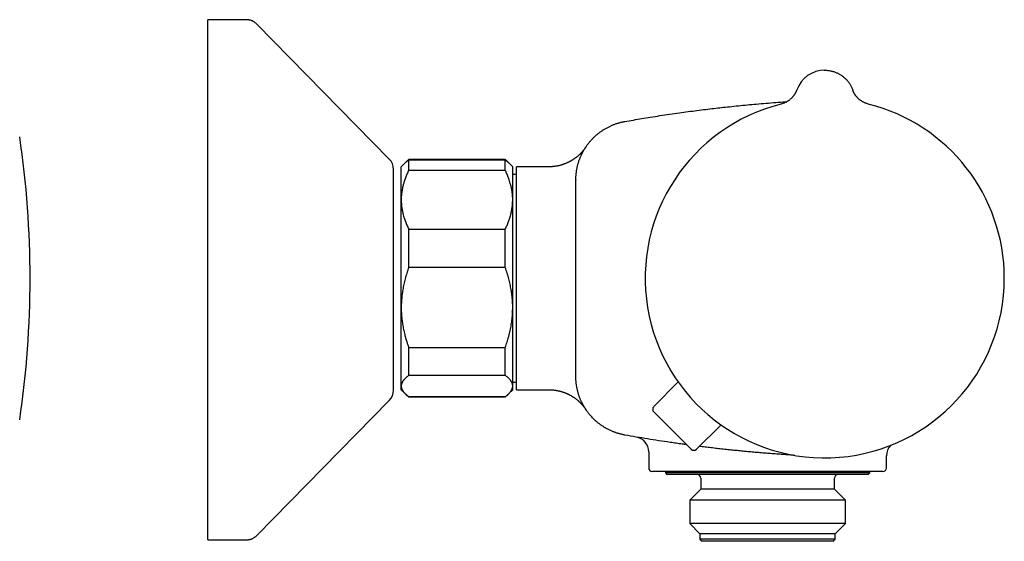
# Model space of a CAD drawing. Header units: millimetres. Extents: x 8 to 723, y 12 to 383.
# Tile 6 of 6: x 451 to 583, y 312 to 382. Entities that reach past the tile are written whole.
import ezdxf

# ---------------------------------------------------------------- set-up
doc = ezdxf.new("R2010")
doc.units = ezdxf.units.MM

msp = doc.modelspace()

# ---------------------------------------------------------------- linework, layer by layer
at = {"color": 7, "linetype": 'Continuous', "lineweight": 30}
for p, q in [((481.33, 382.5), (476.17, 382.5)), ((476.17, 342.43), (476.17, 382.5)), ((500.6, 363.75), (482.76, 381.9)), ((555.44, 373.05), (555.44, 373.05)), ((555.44, 373.05), (555.44, 373.05)), ((562.97, 373.06), (562.97, 373.05)), ((562.97, 373.05), (562.97, 373.05)), ((502.72, 363.22), (502.21, 362.7)), ((502.92, 363.42), (502.72, 363.22)), ((516.21, 363.68), (503.21, 363.68)), ((503.21, 362.22), (503.21, 363.63)), ((503.21, 363.63), (516.21, 363.63)), ((516.21, 362.22), (516.21, 363.63)), ((516.69, 363.22), (516.49, 363.42)), ((517.21, 362.7), (516.69, 363.22)), ((501.17, 345.35), (501.17, 362.35)), ((502.21, 358.27), (502.21, 362.7)), ((516.21, 362.22), (503.21, 362.22)), ((517.21, 358.27), (517.21, 362.7)), ((522.06, 362.7), (517.71, 362.7)), ((517.71, 347.7), (517.71, 362.7)), ((522.06, 362.7), (522.06, 362.7)), ((517.71, 361.67), (517.21, 361.67)), ((525.71, 347.7), (525.71, 360.93)), ((525.71, 360.92), (525.71, 360.93)), ((525.71, 360.93), (525.71, 360.92)), ((502.21, 343.77), (502.21, 358.27)), ((517.21, 343.77), (517.21, 358.27)), ((503.21, 349.14), (503.21, 354.32)), ((503.21, 354.32), (516.21, 354.32)), ((516.21, 349.14), (516.21, 354.32)), ((516.21, 349.14), (503.21, 349.14)), ((517.71, 332.7), (517.71, 347.7)), ((525.71, 334.48), (525.71, 347.7)), ((501.17, 332.65), (501.17, 345.35)), ((502.21, 333.2), (502.21, 343.77)), ((517.21, 333.2), (517.21, 343.77)), ((476.17, 312.5), (476.17, 342.43)), ((503.21, 338.4), (516.21, 338.4)), ((503.21, 334.62), (503.21, 338.4)), ((516.21, 334.62), (516.21, 338.4)), ((516.21, 334.62), (503.21, 334.62)), ((525.71, 334.5), (525.71, 334.5)), ((502.21, 332.7), (502.21, 333.2)), ((502.21, 332.7), (502.72, 332.19)), ((516.69, 332.19), (517.21, 332.7)), ((517.21, 333.74), (517.71, 333.74)), ((517.21, 332.7), (517.21, 333.2)), ((517.71, 332.7), (522.06, 332.7)), ((536.2, 330.43), (539.47, 333.75)), ((502.74, 332.17), (502.92, 331.99)), ((503.21, 331.72), (503.21, 331.78)), ((503.21, 331.78), (516.21, 331.78)), ((516.21, 331.72), (503.21, 331.72)), ((516.21, 331.72), (516.21, 331.78)), ((516.49, 331.99), (516.67, 332.17)), ((482.76, 313.1), (500.6, 331.25)), ((541.22, 324.7), (536.2, 329.72)), ((541.93, 324.69), (545.25, 327.96)), ((533.84, 326.33), (533.84, 326.33)), ((535.51, 324.36), (535.51, 322.2)), ((567.51, 322.2), (567.51, 323.82)), ((550.69, 321.7), (536.01, 321.7)), ((537.76, 321.7), (537.76, 321.5)), ((537.76, 321.5), (537.96, 321.3)), ((538.36, 321.5), (537.76, 321.5)), ((538.55, 321.3), (537.96, 321.3)), ((565.26, 321.5), (538.36, 321.5)), ((565.06, 321.3), (538.55, 321.3)), ((542.51, 320.8), (542.51, 319.3)), ((557.44, 321.7), (557.13, 321.7)), ((560.51, 319.3), (560.51, 320.8)), ((567.01, 321.7), (562.56, 321.7)), ((565.06, 321.3), (565.26, 321.5)), ((565.26, 321.5), (565.26, 321.7)), ((542.51, 319.3), (541.03, 317.83)), ((542.9, 319.3), (542.51, 319.3)), ((560.51, 319.3), (542.9, 319.3)), ((561.98, 317.83), (560.51, 319.3)), ((541.03, 317.83), (541.03, 314.68)), ((541.49, 317.83), (541.03, 317.83)), ((561.98, 317.83), (541.49, 317.83)), ((561.98, 314.68), (561.98, 317.83)), ((541.03, 314.68), (542.41, 313.3)), ((541.49, 314.68), (541.03, 314.68)), ((561.98, 314.68), (541.49, 314.68)), ((560.61, 313.3), (561.98, 314.68)), ((542.41, 313.3), (542.41, 312.6)), ((542.81, 313.3), (542.41, 313.3)), ((560.61, 313.3), (542.81, 313.3)), ((560.61, 312.6), (560.61, 313.3)), ((476.17, 312.5), (481.33, 312.5)), ((542.41, 312.6), (542.71, 312.3)), ((542.81, 312.6), (542.41, 312.6)), ((543.09, 312.3), (542.71, 312.3)), ((560.61, 312.6), (542.81, 312.6)), ((560.31, 312.3), (543.09, 312.3)), ((560.31, 312.3), (560.61, 312.6))]:
    msp.add_line(p, q, dxfattribs=at)
at = {"color": 7, "linetype": 'Continuous', "lineweight": 30, "flags": 128}
msp.add_lwpolyline([(559.15, 375.7), (559.26, 375.7), (559.27, 375.7)], dxfattribs=at)
at = {"color": 7, "linetype": 'Continuous', "lineweight": 30}
for centre, radius, start, end in [((559.21, 371.7), 4, 90, 160.3039), ((559.21, 347.7), 24.17, 104.0365, 0), ((559.21, 347.7), 24.17, 0, 75.9635), ((322.25, 347.7), 130, 351.5732, 8.4268), ((499.17, 362.35), 2, 0, 44.5042), ((499.17, 332.65), 2, 315.4958, 360), ((536.55, 330.07), 0.5, 135.5, 225), ((533.51, 324.36), 2, 359.9927, 80.3217), ((569.51, 323.82), 2, 135.4446, 180.0079), ((541.58, 325.05), 0.5, 225, 314.5), ((536.01, 322.2), 0.5, 180, 270), ((567.01, 322.2), 0.5, 270, 0), ((542.01, 320.8), 0.5, 0, 90), ((561.01, 320.8), 0.5, 90, 180)]:
    msp.add_arc(centre, radius, start, end, dxfattribs=at)
for points, knots in [([(482.76, 381.9), (482.73, 381.93), (482.66, 382), (482.56, 382.09), (482.45, 382.16), (482.34, 382.24), (482.23, 382.3), (482.11, 382.35), (481.99, 382.4), (481.87, 382.43), (481.74, 382.46), (481.61, 382.48), (481.47, 382.5), (481.38, 382.5), (481.33, 382.5)], [0, 0, 0, 0, 0.086812, 0.171758, 0.25518, 0.33744, 0.418917, 0.5, 0.581082, 0.66256, 0.74482, 0.828242, 0.913188, 1, 1, 1, 1]), ([(482.76, 381.9), (482.73, 381.93), (482.66, 382), (482.56, 382.09), (482.45, 382.16), (482.34, 382.24), (482.23, 382.3), (482.11, 382.35), (481.99, 382.4), (481.87, 382.43), (481.74, 382.46), (481.61, 382.48), (481.47, 382.5), (481.38, 382.5), (481.33, 382.5)], [0, 0, 0, 0, 0.086812, 0.171758, 0.255179, 0.33744, 0.418917, 0.5, 0.581082, 0.66256, 0.74482, 0.828242, 0.913188, 1, 1, 1, 1]), ([(555.44, 373.05), (555.44, 373.05), (555.44, 373.04), (555.43, 373.03), (555.43, 373.01), (555.42, 373), (555.42, 372.99), (555.41, 372.96), (555.39, 372.93), (555.38, 372.89), (555.35, 372.83), (555.32, 372.76), (555.28, 372.67), (555.22, 372.58), (555.17, 372.49), (555.12, 372.41), (555.06, 372.33), (555, 372.24), (554.93, 372.16), (554.86, 372.07), (554.77, 371.97), (554.67, 371.88), (554.57, 371.78), (554.45, 371.69), (554.33, 371.6), (554.21, 371.52), (554.08, 371.45), (553.95, 371.37), (553.81, 371.31), (553.66, 371.25), (553.5, 371.2), (553.4, 371.17), (553.34, 371.15)], [0, 0, 0, 0, 0.008203, 0.014884, 0.020182, 0.024364, 0.030441, 0.036714, 0.047026, 0.066837, 0.08605, 0.10639, 0.144785, 0.185858, 0.216849, 0.24922, 0.282971, 0.3181, 0.354796, 0.394484, 0.436941, 0.482146, 0.530061, 0.580632, 0.633784, 0.681328, 0.730628, 0.781596, 0.834135, 0.888134, 0.943468, 1, 1, 1, 1]), ([(565.07, 371.15), (565.01, 371.17), (564.9, 371.2), (564.74, 371.25), (564.59, 371.31), (564.45, 371.38), (564.32, 371.45), (564.19, 371.53), (564.08, 371.6), (563.97, 371.69), (563.86, 371.77), (563.76, 371.86), (563.67, 371.94), (563.59, 372.03), (563.52, 372.11), (563.46, 372.18), (563.41, 372.25), (563.36, 372.31), (563.32, 372.36), (563.29, 372.42), (563.25, 372.47), (563.22, 372.53), (563.18, 372.59), (563.15, 372.65), (563.12, 372.7), (563.09, 372.76), (563.07, 372.82), (563.04, 372.87), (563.02, 372.92), (563.01, 372.96), (563, 372.98), (562.99, 372.99), (562.99, 373.01), (562.98, 373.02), (562.98, 373.03), (562.98, 373.04), (562.97, 373.05), (562.97, 373.05)], [0, 0, 0, 0, 0.058346, 0.115105, 0.170121, 0.223251, 0.274372, 0.323376, 0.370174, 0.414691, 0.462698, 0.507583, 0.549297, 0.587812, 0.623112, 0.655193, 0.68406, 0.709725, 0.732223, 0.75375, 0.775762, 0.798251, 0.821206, 0.844615, 0.865461, 0.886638, 0.908129, 0.92852, 0.946743, 0.962821, 0.967707, 0.972357, 0.976913, 0.981009, 0.986117, 0.992414, 1, 1, 1, 1]), ([(532.3, 368.8), (532.68, 368.87), (533.45, 369), (534.59, 369.2), (535.78, 369.39), (537.03, 369.59), (538.33, 369.78), (539.6, 369.96), (540.82, 370.13), (542.01, 370.29), (543.16, 370.43), (544.27, 370.56), (545.33, 370.68), (546.44, 370.8), (547.59, 370.92), (548.79, 371.04), (550.03, 371.15), (551.3, 371.26), (552.62, 371.36), (553.56, 371.43), (554.06, 371.46), (554.11, 371.46)], [0, 0, 0, 0, 0.05272, 0.105441, 0.158161, 0.217994, 0.277828, 0.337661, 0.392266, 0.446871, 0.501476, 0.550125, 0.598775, 0.647424, 0.702192, 0.75696, 0.811728, 0.871913, 0.9321, 0.992286, 1, 1, 1, 1]), ([(525.71, 360.93), (525.71, 360.93), (525.71, 360.99), (525.71, 361.13), (525.72, 361.33), (525.73, 361.54), (525.75, 361.73), (525.77, 361.93), (525.8, 362.13), (525.83, 362.32), (525.86, 362.51), (525.9, 362.69), (525.95, 362.87), (525.99, 363.05), (526.04, 363.23), (526.1, 363.4), (526.16, 363.58), (526.23, 363.77), (526.3, 363.96), (526.38, 364.14), (526.46, 364.32), (526.55, 364.5), (526.64, 364.68), (526.73, 364.85), (526.83, 365.01), (526.93, 365.18), (527.03, 365.33), (527.13, 365.49), (527.24, 365.64), (527.35, 365.78), (527.46, 365.93), (527.59, 366.09), (527.73, 366.24), (527.86, 366.39), (528, 366.54), (528.15, 366.68), (528.29, 366.82), (528.43, 366.95), (528.58, 367.07), (528.72, 367.19), (528.87, 367.3), (529.02, 367.41), (529.17, 367.51), (529.31, 367.61), (529.47, 367.72), (529.64, 367.82), (529.81, 367.92), (529.99, 368.01), (530.17, 368.1), (530.35, 368.19), (530.52, 368.27), (530.7, 368.34), (530.88, 368.41), (531.06, 368.48), (531.24, 368.54), (531.41, 368.59), (531.59, 368.64), (531.77, 368.69), (531.95, 368.73), (532.13, 368.77), (532.25, 368.79), (532.3, 368.8)], [0, 0, 0, 0, 0.000005, 0.018325, 0.036657, 0.054578, 0.072499, 0.090465, 0.108431, 0.125447, 0.142462, 0.159516, 0.17657, 0.19289, 0.209209, 0.225563, 0.241916, 0.260236, 0.278568, 0.296489, 0.314409, 0.332375, 0.350341, 0.367356, 0.384372, 0.401426, 0.418479, 0.434799, 0.451118, 0.467472, 0.483825, 0.502455, 0.521098, 0.539197, 0.557296, 0.575441, 0.593587, 0.610526, 0.627465, 0.644442, 0.661419, 0.677502, 0.693585, 0.709701, 0.725816, 0.743969, 0.762133, 0.779903, 0.797673, 0.815487, 0.833301, 0.850315, 0.867328, 0.88438, 0.901432, 0.917981, 0.93453, 0.951114, 0.967698, 0.983845, 1, 1, 1, 1]), ([(527.05, 365.37), (527.05, 365.37), (527.05, 365.37), (527.05, 365.37), (527.05, 365.36), (527.04, 365.36), (527.04, 365.35), (527.03, 365.33), (527.01, 365.31), (526.99, 365.27), (526.94, 365.21), (526.89, 365.13), (526.82, 365.05), (526.75, 364.96), (526.69, 364.88), (526.62, 364.8), (526.55, 364.71), (526.47, 364.63), (526.39, 364.55), (526.31, 364.46), (526.23, 364.38), (526.14, 364.3), (526.05, 364.22), (525.96, 364.14), (525.87, 364.06), (525.78, 363.99), (525.68, 363.92), (525.59, 363.84), (525.49, 363.78), (525.39, 363.71), (525.29, 363.64), (525.18, 363.58), (525.08, 363.52), (524.98, 363.46), (524.87, 363.4), (524.76, 363.34), (524.65, 363.29), (524.54, 363.24), (524.43, 363.19), (524.32, 363.14), (524.21, 363.1), (524.1, 363.06), (523.98, 363.02), (523.87, 362.98), (523.75, 362.94), (523.62, 362.91), (523.49, 362.87), (523.36, 362.84), (523.23, 362.82), (523.1, 362.79), (522.96, 362.77), (522.83, 362.75), (522.7, 362.74), (522.57, 362.72), (522.43, 362.71), (522.3, 362.71), (522.18, 362.7), (522.1, 362.7), (522.06, 362.7)], [0, 0, 0, 0, 0.0007936, 0.0020181, 0.003188, 0.0044574, 0.0061779, 0.0088148, 0.0131581, 0.0201699, 0.0323119, 0.0503328, 0.0692978, 0.0883326, 0.1051632, 0.1233819, 0.1422169, 0.1614852, 0.1810488, 0.2008205, 0.2207429, 0.2407774, 0.2608976, 0.2810845, 0.3013244, 0.321607, 0.3419246, 0.3622713, 0.3826425, 0.4030343, 0.423444, 0.4438689, 0.4643072, 0.4847572, 0.5052174, 0.5256869, 0.5461645, 0.5666494, 0.587141, 0.6076384, 0.6281413, 0.6486492, 0.6691615, 0.689678, 0.7101983, 0.7330496, 0.7559116, 0.778721, 0.8014788, 0.8241881, 0.8468511, 0.8694703, 0.8920477, 0.9145852, 0.9370846, 0.9595472, 0.9819748, 1, 1, 1, 1]), ([(527.05, 365.37), (527.05, 365.37), (527.05, 365.37), (527.05, 365.36), (527.04, 365.35), (527.02, 365.32), (527, 365.29), (526.98, 365.26), (526.98, 365.25)], [0, 0, 0, 0, 0.0305728, 0.2342807, 0.4395226, 0.644822, 0.8501417, 1, 1, 1, 1]), ([(526.98, 365.27), (526.99, 365.27), (526.99, 365.28), (527, 365.29), (527.01, 365.3), (527.01, 365.3)], [0, 0, 0, 0, 0.035131, 0.785574, 1, 1, 1, 1]), ([(502.72, 363.22), (502.74, 363.23), (502.78, 363.28), (502.86, 363.35), (502.95, 363.43), (503.07, 363.52), (503.15, 363.59), (503.21, 363.63)], [0, 0, 0, 0, 0.122715, 0.317561, 0.512422, 0.70727, 1, 1, 1, 1]), ([(503.21, 363.68), (503.16, 363.64), (503.07, 363.57), (502.95, 363.45), (502.87, 363.36), (502.82, 363.32), (502.82, 363.31)], [0, 0, 0, 0, 0.312955, 0.625976, 0.938986, 1, 1, 1, 1]), ([(516.6, 363.31), (516.59, 363.32), (516.55, 363.36), (516.46, 363.45), (516.34, 363.57), (516.25, 363.64), (516.21, 363.68)], [0, 0, 0, 0, 0.05826, 0.372188, 0.686127, 1, 1, 1, 1]), ([(516.21, 363.63), (516.26, 363.59), (516.36, 363.51), (516.49, 363.4), (516.61, 363.3), (516.67, 363.24), (516.69, 363.22)], [0, 0, 0, 0, 0.277243, 0.554856, 0.832467, 1, 1, 1, 1]), ([(503.21, 362.22), (503.17, 362.14), (503.09, 361.97), (502.97, 361.72), (502.87, 361.47), (502.77, 361.21), (502.68, 360.97), (502.6, 360.74), (502.54, 360.52), (502.48, 360.3), (502.42, 360.09), (502.37, 359.87), (502.33, 359.63), (502.29, 359.38), (502.25, 359.1), (502.22, 358.83), (502.21, 358.55), (502.21, 358.36), (502.21, 358.27)], [0, 0, 0, 0, 0.0656167, 0.1312516, 0.1968903, 0.2625206, 0.3281335, 0.3831583, 0.4381873, 0.4932116, 0.5476246, 0.6020424, 0.656455, 0.7251424, 0.7938638, 0.8625954, 0.9313145, 1, 1, 1, 1]), ([(517.21, 358.27), (517.21, 358.32), (517.21, 358.45), (517.2, 358.66), (517.18, 358.92), (517.15, 359.17), (517.12, 359.43), (517.08, 359.67), (517.03, 359.89), (516.99, 360.11), (516.92, 360.35), (516.84, 360.63), (516.75, 360.92), (516.65, 361.2), (516.55, 361.45), (516.44, 361.71), (516.33, 361.97), (516.25, 362.14), (516.21, 362.22)], [0, 0, 0, 0, 0.034083, 0.097391, 0.160725, 0.224069, 0.287405, 0.350715, 0.403935, 0.45716, 0.51038, 0.588809, 0.667238, 0.733776, 0.800332, 0.866897, 0.933458, 1, 1, 1, 1]), ([(502.21, 358.27), (502.21, 358.23), (502.21, 358.09), (502.21, 357.88), (502.23, 357.62), (502.26, 357.37), (502.29, 357.11), (502.33, 356.87), (502.38, 356.65), (502.43, 356.44), (502.49, 356.19), (502.57, 355.91), (502.66, 355.62), (502.76, 355.35), (502.86, 355.09), (502.97, 354.83), (503.08, 354.57), (503.17, 354.4), (503.21, 354.32)], [0, 0, 0, 0, 0.034083, 0.097391, 0.160725, 0.224069, 0.287405, 0.350715, 0.403935, 0.45716, 0.51038, 0.588809, 0.667238, 0.733776, 0.800332, 0.866897, 0.933458, 1, 1, 1, 1]), ([(516.21, 354.32), (516.25, 354.4), (516.33, 354.57), (516.44, 354.82), (516.55, 355.08), (516.65, 355.33), (516.73, 355.57), (516.81, 355.8), (516.88, 356.02), (516.94, 356.24), (516.99, 356.45), (517.04, 356.67), (517.08, 356.91), (517.13, 357.16), (517.16, 357.44), (517.19, 357.72), (517.2, 357.99), (517.21, 358.18), (517.21, 358.27)], [0, 0, 0, 0, 0.065617, 0.131252, 0.19689, 0.262521, 0.328134, 0.383158, 0.438187, 0.493212, 0.547625, 0.602042, 0.656455, 0.725142, 0.793864, 0.862595, 0.931314, 1, 1, 1, 1]), ([(503.21, 349.14), (503.16, 349.02), (503.07, 348.77), (502.95, 348.39), (502.84, 348.01), (502.73, 347.64), (502.64, 347.27), (502.55, 346.9), (502.48, 346.53), (502.41, 346.16), (502.35, 345.78), (502.3, 345.39), (502.26, 345), (502.23, 344.59), (502.21, 344.18), (502.21, 343.9), (502.21, 343.77)], [0, 0, 0, 0, 0.071788, 0.14359, 0.215391, 0.287175, 0.355678, 0.424188, 0.49269, 0.562192, 0.631704, 0.701205, 0.77589, 0.850604, 0.925317, 1, 1, 1, 1]), ([(517.21, 343.77), (517.21, 343.83), (517.21, 344.01), (517.2, 344.32), (517.18, 344.68), (517.15, 345.04), (517.11, 345.42), (517.06, 345.79), (517, 346.17), (516.93, 346.54), (516.86, 346.91), (516.78, 347.27), (516.68, 347.63), (516.58, 348.01), (516.46, 348.39), (516.34, 348.77), (516.25, 349.02), (516.21, 349.14)], [0, 0, 0, 0, 0.034083, 0.099973, 0.165873, 0.231764, 0.301216, 0.37069, 0.440165, 0.50962, 0.576747, 0.643883, 0.711011, 0.783249, 0.855503, 0.927759, 1, 1, 1, 1]), ([(502.21, 343.77), (502.21, 343.71), (502.21, 343.53), (502.21, 343.24), (502.23, 342.89), (502.26, 342.55), (502.29, 342.2), (502.33, 341.86), (502.39, 341.52), (502.44, 341.17), (502.51, 340.83), (502.59, 340.48), (502.66, 340.16), (502.74, 339.85), (502.83, 339.56), (502.93, 339.22), (503.05, 338.83), (503.16, 338.54), (503.21, 338.4)], [0, 0, 0, 0, 0.034083, 0.096966, 0.159875, 0.222793, 0.285703, 0.348588, 0.412301, 0.476037, 0.539782, 0.603521, 0.667238, 0.722631, 0.778028, 0.833421, 0.91671, 1, 1, 1, 1]), ([(516.21, 338.4), (516.25, 338.51), (516.33, 338.75), (516.45, 339.11), (516.56, 339.48), (516.67, 339.86), (516.77, 340.26), (516.87, 340.66), (516.95, 341.06), (517.02, 341.46), (517.08, 341.86), (517.13, 342.26), (517.16, 342.67), (517.19, 343.05), (517.2, 343.42), (517.21, 343.65), (517.21, 343.77)], [0, 0, 0, 0, 0.0683157, 0.136637, 0.2049515, 0.2795021, 0.3540863, 0.4286777, 0.5032542, 0.5777983, 0.6514907, 0.7252096, 0.7989268, 0.8726169, 0.9363085, 1, 1, 1, 1]), ([(503.21, 334.62), (503.17, 334.59), (503.09, 334.53), (502.97, 334.44), (502.87, 334.35), (502.77, 334.26), (502.68, 334.17), (502.6, 334.09), (502.54, 334.01), (502.48, 333.93), (502.42, 333.85), (502.37, 333.78), (502.33, 333.69), (502.29, 333.6), (502.25, 333.5), (502.22, 333.4), (502.21, 333.3), (502.21, 333.23), (502.21, 333.2)], [0, 0, 0, 0, 0.0656167, 0.1312516, 0.1968903, 0.2625206, 0.3281335, 0.3831583, 0.4381873, 0.4932116, 0.5476246, 0.6020424, 0.656455, 0.7251424, 0.7938638, 0.8625954, 0.9313145, 1, 1, 1, 1]), ([(517.21, 333.2), (517.21, 333.23), (517.2, 333.3), (517.19, 333.39), (517.17, 333.48), (517.13, 333.58), (517.1, 333.67), (517.05, 333.75), (517, 333.83), (516.95, 333.91), (516.89, 333.99), (516.83, 334.06), (516.75, 334.15), (516.67, 334.24), (516.56, 334.33), (516.45, 334.43), (516.33, 334.53), (516.25, 334.59), (516.21, 334.62)], [0, 0, 0, 0, 0.065449, 0.130926, 0.196415, 0.261894, 0.327345, 0.382403, 0.437466, 0.492525, 0.54654, 0.60056, 0.654576, 0.723644, 0.792733, 0.861832, 0.930927, 1, 1, 1, 1]), ([(532.3, 326.6), (532.24, 326.61), (532.12, 326.64), (531.94, 326.68), (531.76, 326.72), (531.58, 326.77), (531.41, 326.82), (531.23, 326.87), (531.07, 326.93), (530.91, 326.98), (530.74, 327.05), (530.57, 327.12), (530.39, 327.2), (530.2, 327.29), (530.02, 327.38), (529.84, 327.48), (529.66, 327.58), (529.49, 327.68), (529.33, 327.78), (529.17, 327.89), (529.02, 328), (528.87, 328.1), (528.73, 328.22), (528.59, 328.33), (528.46, 328.44), (528.3, 328.58), (528.13, 328.74), (527.94, 328.94), (527.75, 329.13), (527.59, 329.32), (527.44, 329.5), (527.31, 329.67), (527.19, 329.84), (527.07, 330), (526.96, 330.17), (526.86, 330.34), (526.76, 330.51), (526.67, 330.67), (526.58, 330.84), (526.5, 331), (526.42, 331.17), (526.35, 331.33), (526.28, 331.49), (526.22, 331.66), (526.16, 331.82), (526.1, 331.99), (526.05, 332.16), (526, 332.33), (525.95, 332.5), (525.91, 332.68), (525.87, 332.85), (525.84, 333.03), (525.81, 333.21), (525.78, 333.39), (525.76, 333.57), (525.74, 333.75), (525.72, 333.93), (525.71, 334.11), (525.71, 334.3), (525.71, 334.42), (525.71, 334.48)], [0, 0, 0, 0, 0.016908, 0.033819, 0.050144, 0.066468, 0.082826, 0.099184, 0.114648, 0.130112, 0.145604, 0.161096, 0.18007, 0.199058, 0.217314, 0.23557, 0.253874, 0.272179, 0.288971, 0.305764, 0.322593, 0.339423, 0.355232, 0.371041, 0.386882, 0.402722, 0.426928, 0.451162, 0.475479, 0.499824, 0.518796, 0.537782, 0.556036, 0.57429, 0.592592, 0.610893, 0.627682, 0.644471, 0.661296, 0.678122, 0.693927, 0.709733, 0.725569, 0.741405, 0.75732, 0.773234, 0.78918, 0.805126, 0.821183, 0.83724, 0.853328, 0.869417, 0.88565, 0.901884, 0.918149, 0.934414, 0.950793, 0.967172, 0.983586, 1, 1, 1, 1]), ([(502.21, 333.2), (502.21, 333.18), (502.21, 333.14), (502.21, 333.06), (502.23, 332.97), (502.26, 332.88), (502.29, 332.79), (502.33, 332.7), (502.38, 332.62), (502.42, 332.54), (502.49, 332.45), (502.57, 332.35), (502.66, 332.25), (502.76, 332.15), (502.86, 332.06), (502.97, 331.96), (503.08, 331.87), (503.17, 331.81), (503.21, 331.78)], [0, 0, 0, 0, 0.031424, 0.0949, 0.158401, 0.221913, 0.285417, 0.348894, 0.402257, 0.455626, 0.50899, 0.587621, 0.666253, 0.732988, 0.799741, 0.866503, 0.933261, 1, 1, 1, 1]), ([(516.21, 331.78), (516.25, 331.82), (516.35, 331.89), (516.49, 332), (516.61, 332.11), (516.71, 332.21), (516.79, 332.3), (516.86, 332.37), (516.92, 332.45), (516.97, 332.52), (517.02, 332.6), (517.07, 332.68), (517.11, 332.77), (517.15, 332.87), (517.18, 332.96), (517.2, 333.06), (517.21, 333.14), (517.21, 333.18), (517.21, 333.2)], [0, 0, 0, 0, 0.079536, 0.159092, 0.238644, 0.318175, 0.371508, 0.424845, 0.478178, 0.530957, 0.58374, 0.636519, 0.702911, 0.769333, 0.835765, 0.902185, 0.968576, 1, 1, 1, 1]), ([(522.06, 332.7), (522.09, 332.7), (522.16, 332.7), (522.27, 332.7), (522.4, 332.69), (522.52, 332.69), (522.65, 332.68), (522.77, 332.66), (522.89, 332.65), (523.01, 332.63), (523.13, 332.61), (523.26, 332.58), (523.38, 332.56), (523.5, 332.53), (523.61, 332.5), (523.73, 332.47), (523.85, 332.43), (523.97, 332.39), (524.08, 332.35), (524.19, 332.31), (524.31, 332.27), (524.42, 332.22), (524.53, 332.17), (524.64, 332.12), (524.75, 332.07), (524.85, 332.02), (524.96, 331.96), (525.06, 331.9), (525.16, 331.84), (525.26, 331.78), (525.36, 331.72), (525.46, 331.65), (525.55, 331.58), (525.65, 331.52), (525.74, 331.45), (525.83, 331.38), (525.92, 331.3), (526, 331.23), (526.09, 331.16), (526.17, 331.08), (526.25, 331.01), (526.32, 330.93), (526.4, 330.85), (526.47, 330.78), (526.54, 330.7), (526.6, 330.63), (526.67, 330.55), (526.73, 330.48), (526.78, 330.41), (526.84, 330.34), (526.88, 330.28), (526.92, 330.23), (526.95, 330.18), (526.97, 330.15), (526.99, 330.13), (527, 330.11), (527.01, 330.1), (527.02, 330.09), (527.02, 330.08), (527.03, 330.07), (527.03, 330.07), (527.03, 330.06), (527.04, 330.06), (527.04, 330.06), (527.04, 330.05), (527.04, 330.05), (527.05, 330.05), (527.05, 330.04), (527.05, 330.04), (527.05, 330.04), (527.05, 330.04), (527.05, 330.04)], [0, 0, 0, 0, 0.013453, 0.033219, 0.052961, 0.072677, 0.092367, 0.11203, 0.131665, 0.151272, 0.170849, 0.190397, 0.209913, 0.229396, 0.248846, 0.268261, 0.287639, 0.30698, 0.326281, 0.345541, 0.364757, 0.383928, 0.403051, 0.422124, 0.441143, 0.460107, 0.47901, 0.497851, 0.516624, 0.535325, 0.553948, 0.572489, 0.59094, 0.609294, 0.627543, 0.645677, 0.663686, 0.681557, 0.699275, 0.716824, 0.734184, 0.751331, 0.768237, 0.784869, 0.801185, 0.817135, 0.832653, 0.847657, 0.862032, 0.875605, 0.888062, 0.898797, 0.907085, 0.913039, 0.917351, 0.920584, 0.923118, 0.925221, 0.927092, 0.928898, 0.93078, 0.93285, 0.935274, 0.938246, 0.942019, 0.946944, 0.953525, 0.962481, 0.974793, 0.991608, 1, 1, 1, 1]), ([(503.21, 331.72), (503.16, 331.76), (503.07, 331.84), (502.98, 331.93), (502.93, 331.98), (502.92, 331.99)], [0, 0, 0, 0, 0.442661, 0.8853195, 1, 1, 1, 1]), ([(516.49, 331.99), (516.48, 331.98), (516.43, 331.93), (516.34, 331.84), (516.25, 331.76), (516.21, 331.72)], [0, 0, 0, 0, 0.107573, 0.553785, 1, 1, 1, 1]), ([(527.05, 330.04), (527.05, 330.04), (527.05, 330.04), (527.04, 330.05), (527.03, 330.07), (527.02, 330.09), (527.02, 330.09)], [0, 0, 0, 0, 0.228924, 0.55195, 0.874975, 1, 1, 1, 1]), ([(540.62, 325.3), (540.42, 325.33), (539.96, 325.39), (539.22, 325.5), (538.16, 325.65), (536.87, 325.84), (535.35, 326.08), (533.83, 326.34), (532.81, 326.51), (532.3, 326.6)], [0, 0, 0, 0, 0.070397, 0.168347, 0.266298, 0.449696, 0.633116, 0.816547, 1, 1, 1, 1]), ([(555.16, 323.87), (555.04, 323.88), (554.64, 323.91), (553.97, 323.95), (553.15, 324.01), (552.33, 324.07), (551.51, 324.13), (550.68, 324.2), (549.86, 324.27), (549.04, 324.34), (548.22, 324.42), (547.4, 324.5), (546.58, 324.59), (545.76, 324.67), (544.94, 324.76), (544.12, 324.86), (543.3, 324.96), (542.7, 325.03), (542.38, 325.07), (542.32, 325.08)], [0, 0, 0, 0, 0.027934, 0.091883, 0.155834, 0.219788, 0.283743, 0.347672, 0.411602, 0.475535, 0.539469, 0.603415, 0.667362, 0.731312, 0.795263, 0.859191, 0.92312, 0.987056, 1, 1, 1, 1]), ([(557.13, 321.7), (557.02, 321.7), (556.78, 321.7), (556.43, 321.7), (556.08, 321.7), (555.73, 321.7), (555.37, 321.7), (555.02, 321.7), (554.66, 321.7), (554.31, 321.7), (553.95, 321.7), (553.59, 321.7), (553.23, 321.7), (552.86, 321.7), (552.49, 321.7), (552.12, 321.7), (551.74, 321.7), (551.38, 321.7), (551.03, 321.7), (550.8, 321.7), (550.69, 321.7)], [0, 0, 0, 0, 0.056307, 0.112615, 0.169051, 0.225486, 0.280781, 0.33609, 0.3914, 0.446694, 0.502293, 0.557891, 0.612893, 0.667894, 0.725107, 0.782335, 0.839563, 0.896776, 0.948377, 1, 1, 1, 1]), ([(558.86, 321.7), (558.74, 321.7), (558.51, 321.7), (558.16, 321.7), (557.81, 321.7), (557.56, 321.7), (557.44, 321.7)], [0, 0, 0, 0, 0.24949, 0.499182, 0.749487, 1, 1, 1, 1]), ([(562.56, 321.7), (562.47, 321.7), (562.29, 321.7), (562.01, 321.7), (561.72, 321.7), (561.43, 321.7), (561.14, 321.7), (560.84, 321.7), (560.53, 321.7), (560.21, 321.7), (559.89, 321.7), (559.55, 321.7), (559.21, 321.7), (558.97, 321.7), (558.86, 321.7)], [0, 0, 0, 0, 0.082313, 0.164645, 0.246975, 0.329285, 0.412019, 0.494753, 0.576708, 0.658663, 0.743982, 0.829334, 0.914684, 1, 1, 1, 1]), ([(481.33, 312.5), (481.38, 312.5), (481.47, 312.5), (481.61, 312.52), (481.74, 312.54), (481.87, 312.56), (481.99, 312.6), (482.11, 312.65), (482.23, 312.7), (482.34, 312.76), (482.45, 312.84), (482.56, 312.91), (482.66, 313), (482.73, 313.07), (482.76, 313.1)], [0, 0, 0, 0, 0.086812, 0.171758, 0.25518, 0.33744, 0.418918, 0.5, 0.581083, 0.66256, 0.74482, 0.828242, 0.913188, 1, 1, 1, 1]), ([(481.33, 312.5), (481.38, 312.5), (481.47, 312.5), (481.61, 312.52), (481.74, 312.54), (481.87, 312.56), (481.99, 312.6), (482.11, 312.65), (482.23, 312.7), (482.34, 312.76), (482.45, 312.84), (482.56, 312.91), (482.66, 313), (482.73, 313.07), (482.76, 313.1)], [0, 0, 0, 0, 0.086812, 0.171758, 0.25518, 0.33744, 0.418918, 0.5, 0.581083, 0.66256, 0.744821, 0.828242, 0.913188, 1, 1, 1, 1])]:
    msp.add_open_spline(points, degree=3, knots=knots, dxfattribs=at)
msp.add_open_spline([(559.21, 375.7), (559.27, 375.7), (559.41, 375.7), (559.61, 375.68), (559.82, 375.66), (560.02, 375.62), (560.22, 375.57), (560.41, 375.52), (560.61, 375.45), (560.8, 375.37), (560.98, 375.29), (561.16, 375.19), (561.34, 375.09), (561.51, 374.97), (561.67, 374.85), (561.83, 374.72), (561.98, 374.58), (562.13, 374.44), (562.26, 374.29), (562.39, 374.13), (562.51, 373.96), (562.62, 373.79), (562.72, 373.61), (562.82, 373.43), (562.9, 373.24), (562.95, 373.11), (562.97, 373.05)], degree=3, dxfattribs=at)

doc.saveas('drawing.dxf')
